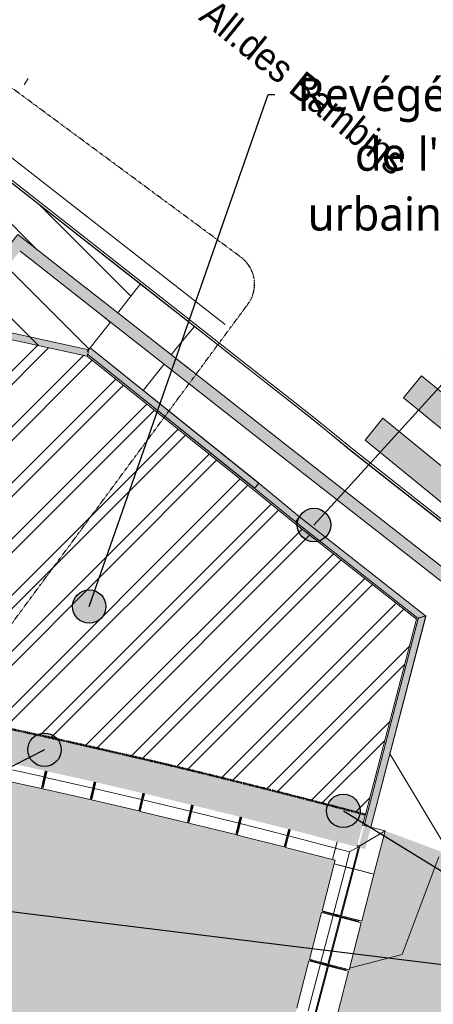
# Model space of a CAD drawing. Header units: centimetres. Extents: x -3187 to 4392, y -3706 to 602.
# Tile 23 of 26: x 830 to 1572, y -2131 to -364. Entities that reach past the tile are written whole.
import ezdxf

# ---------------------------------------------------------------- set-up
doc = ezdxf.new("R2010")
doc.units = ezdxf.units.CM
doc.linetypes.add('Tiret point', pattern=[0.625, 0.25, -0.1875, 0, -0.1875])
for name, color, linetype, lineweight in [('0-1', 7, 'Continuous', 5), ('ANNOTATIONS-1', 7, 'Continuous', 9), ('ANNOTATIONS-8', 7, 'Tiret point', 50), ('ANNOTATIONS-9', 7, 'Continuous', 25), ('Courbes secondaires', 7, 'Continuous', 9), ('MOBILIER', 7, 'Continuous', 9), ('MUR', 7, 'Continuous', 9), ('OSSATURE', 7, 'Continuous', 9), ('SERRU', 7, 'Continuous', 9), ('SERRU-traverse', 7, 'Continuous', 9), ('SOL', 7, 'Continuous', 9), ('Solide topographique', 7, 'Continuous', 9), ('TOIT', 7, 'Continuous', 9)]:
    doc.layers.add(name, color=color, linetype=linetype, lineweight=lineweight)
for name, color, linetype, lineweight, true_color in [('A-FLOR-PATT-1', 7, 'Continuous', 5, 0xf4f4f4), ('AB1_MAC-1', 7, 'Continuous', 9, 0xaaaaaa), ('AB1_VOI-1', 7, 'Continuous', 9, 0xaaaaaa), ('AB1_VOI_MAR-1', 7, 'Continuous', 9, 0xe2e2e2), ('AB1_VOI_MAR-2', 7, 'Continuous', 9, 0xaaaaaa), ('ANNOTATIONS-13', 7, 'Tiret point', 30, 0x0080ff), ('ANNOTATIONS-2', 5, 'Continuous', 9, 0x0000ff), ('ANNOTATIONS-3', 9, 'Continuous', 9, 0x808080), ('ANNOTATIONS-4', 7, 'Continuous', 9, 0xe8ad23), ('ANNOTATIONS-5', 7, 'Continuous', 9, 0x00df00), ('ANNOTATIONS-6', 7, 'Continuous', 9, 0xff8040), ('ANNOTATIONS-7', 6, 'Continuous', 9, 0xff00ff), ('MUR-1', 5, 'Continuous', 9, 0x0000ff), ('TITRARCHI-1', 7, 'Continuous', 30, 0xa0a0a0), ('TITRARCHI-2', 1, 'Continuous', 30, 0xff0000)]:
    doc.layers.add(name, color=color, linetype=linetype, lineweight=lineweight, true_color=true_color)
doc.styles.add('Arial', font='arial.ttf', dxfattribs={"width": 0.9, "height": 50})
doc.styles.add('Trebuchet MS', font='trebuc.ttf', dxfattribs={"height": 60})
pattern_1 = [(0, (0, 0), (162.56, 40.64), [6.706, -115.214, 6.706, -115.214, -650.24]), (0, (0, 0), (162.56, 40.64), [-243.84, 6.706, -237.134, 6.706, -115.214, -284.48]), (0, (0, 0), (162.56, 40.64), [-609.6, 6.706, -74.574, 6.706, -196.494]), (120, (60.96, 20.32), (-116.4753, 120.4611), [6.706, -115.214, 6.706, -115.214, -650.24]), (120, (60.96, 20.32), (-116.4753, 120.4611), [-243.84, 6.706, -237.134, 6.706, -115.214, -284.48]), (120, (60.96, 20.32), (-116.4753, 120.4611), [-609.6, 6.706, -74.574, 6.706, -196.494]), (240, (81.28, 101.6), (-46.0847, -161.1011), [6.706, -115.214, 6.706, -115.214, -650.24]), (240, (81.28, 101.6), (-46.0847, -161.1011), [-243.84, 6.706, -237.134, 6.706, -115.214, -284.48]), (240, (81.28, 101.6), (-46.0847, -161.1011), [-609.6, 6.706, -74.574, 6.706, -196.494])]

# ---------------------------------------------------------------- blocks, each defined once
blk = doc.blocks.new('Garde-corps - Garde-corps-486506-2021_015_1011_ARC_1_100_Aménagement extérieur Etat projeté')
at = {"layer": 'SERRU-traverse'}
for p, q in [((449.8, -1333.9), (795.9, -921.2)), ((449.8, -1333.9), (795.2, -922.1)), ((461.7, -1338.4), (800.1, -934.9)), ((799.7, -935.3), (461.7, -1338.4)), ((795.2, -922.1), (795.6, -921.6)), ((796.1, -921.6), (799.1, -930.4)), ((799.3, -931), (796.1, -921.7)), ((796.1, -921.7), (954, -956.1)), ((796.1, -921.7), (954, -956.1)), ((800.1, -934.9), (799.7, -935.3)), ((799.8, -932.7), (800.1, -934.9)), ((800.1, -934.9), (799.9, -933.1)), ((800.1, -934.9), (951.5, -967.8)), ((951.5, -967.8), (800.1, -934.9)), ((951.5, -967.8), (952.2, -964.5)), ((951.9, -966.2), (951.5, -967.8)), ((953.9, -957), (952.3, -964.2)), ((449.6, -1333.8), (458, -1336.7)), ((455.3, -1486), (449.6, -1333.8)), ((449.6, -1334.6), (449.6, -1334.2)), ((455.3, -1486), (449.6, -1334.6)), ((458.3, -1336.8), (449.8, -1333.9)), ((460, -1337.5), (461.7, -1338.4)), ((461.7, -1338.4), (460.2, -1337.5)), ((461.7, -1338.4), (461.8, -1338.7)), ((467.4, -1486.8), (461.7, -1338.4)), ((461.8, -1338.7), (467.4, -1486.8)), ((439.8, -1581.7), (455.3, -1486)), ((439.9, -1581.6), (455.3, -1486)), ((467.4, -1486.8), (455.3, -1486)), ((455.3, -1486), (463.7, -1486.6)), ((463.7, -1486.6), (455.3, -1486)), ((455.3, -1486), (467.4, -1486.8)), ((465.7, -1486.7), (467.4, -1486.8)), ((467.4, -1486.8), (465.7, -1486.7)), ((454.9, -1563.6), (459.7, -1533.9)), ((446.8, -1583.9), (443.8, -1583.5)), ((443.8, -1583.5), (446.8, -1583.9))]:
    blk.add_line(p, q, dxfattribs=at)
at = {"layer": 'SERRU-traverse', "flags": 128}
for points in [[(799.1, -930.4), (799.2, -930.9), (799.4, -931.4), (799.5, -931.9), (799.6, -932.2), (799.7, -932.5)], [(799.9, -933.1), (799.9, -933), (799.8, -932.7), (799.7, -932.4), (799.6, -932), (799.4, -931.5), (799.3, -931)], [(952.3, -964.2), (952.2, -964.7), (952.1, -965.1), (952, -965.5), (952, -965.8), (951.9, -966), (951.9, -966.2)], [(458, -1336.7), (458.5, -1336.9), (458.9, -1337), (459.3, -1337.2), (459.7, -1337.3), (459.9, -1337.4)], [(460.2, -1337.5), (460.1, -1337.5), (459.9, -1337.4), (459.6, -1337.3), (459.2, -1337.1), (458.8, -1337), (458.3, -1336.8)], [(463.7, -1486.6), (464.2, -1486.6), (464.6, -1486.6), (465, -1486.6), (465.3, -1486.7), (465.5, -1486.7), (465.7, -1486.7)], [(465.7, -1486.7), (465.5, -1486.7), (465.3, -1486.7), (465, -1486.6), (464.6, -1486.6), (464.2, -1486.6), (463.7, -1486.6)]]:
    blk.add_lwpolyline(points, dxfattribs=at)
blk = doc.blocks.new('Garde-corps - Garde-corps-497033-2021_015_1011_ARC_1_100_Aménagement extérieur Etat projeté')
at = {"layer": 'SERRU-traverse'}
for p, q in [((951.5, -959.2), (956.7, -952.7)), ((956.7, -952.7), (1258.2, -1194.9)), ((956.7, -952.7), (1259, -1195.5)), ((952.2, -964.5), (1251, -1204.5)), ((1250.7, -1204.2), (952.2, -964.5)), ((1259, -1195.5), (1253.7, -1202)), ((1253.7, -1202), (1259, -1195.5)), ((1258.2, -1194.9), (1258.6, -1195.2)), ((1259, -1195.5), (1332.5, -1255.8)), ((1259, -1195.5), (1332.5, -1255.8)), ((1251, -1204.5), (1250.7, -1204.2)), ((1252.4, -1203.5), (1251, -1204.5)), ((1251, -1204.5), (1252.4, -1203.5)), ((1251, -1204.5), (1325, -1265.2)), ((1325, -1265.2), (1251, -1204.5)), ((1253.2, -1202.7), (1252.9, -1203)), ((1253.4, -1202.3), (1253.2, -1202.7)), ((1253.7, -1202), (1253.4, -1202.3)), ((1325, -1265.2), (1332.5, -1255.8)), ((1332.5, -1255.8), (1325, -1265.2)), ((1326.1, -1263.9), (1325, -1265.2)), ((1325, -1265.2), (1326.1, -1263.9)), ((1325, -1265.2), (1545.3, -1438.6)), ((1545.3, -1438.6), (1325, -1265.2)), ((1332.5, -1255.8), (1327.3, -1262.4)), ((1327.3, -1262.4), (1332.5, -1255.8)), ((1332.5, -1255.8), (1558.4, -1433.5)), ((1332.5, -1255.8), (1558.3, -1433.5)), ((1545.3, -1438.6), (1448.5, -1810)), ((1448.5, -1810), (1545.2, -1439.3)), ((1559.1, -1433.3), (1460.1, -1813)), ((1558.7, -1434.7), (1460.1, -1813)), ((1545.2, -1439.3), (1545.3, -1438.6)), ((1545.3, -1438.6), (1547.4, -1437.3)), ((1546.8, -1437.5), (1545.3, -1438.6)), ((1558.3, -1433.5), (1548.9, -1436.7)), ((1549.6, -1436.5), (1558.8, -1433.4)), ((1558.9, -1434), (1558.7, -1434.7))]:
    blk.add_line(p, q, dxfattribs=at)
at = {"layer": 'SERRU-traverse', "flags": 128}
for points in [[(1252.4, -1203.5), (1252.5, -1203.4), (1252.7, -1203.2), (1252.9, -1203), (1253.2, -1202.7), (1253.4, -1202.3), (1253.7, -1202)], [(1252.9, -1203), (1252.7, -1203.2), (1252.5, -1203.4)], [(1327.3, -1262.4), (1327, -1262.7), (1326.7, -1263), (1326.5, -1263.3), (1326.3, -1263.6), (1326.2, -1263.8), (1326.1, -1263.9)], [(1326.1, -1263.9), (1326.2, -1263.8), (1326.3, -1263.6), (1326.5, -1263.3), (1326.7, -1263), (1327, -1262.7), (1327.3, -1262.4)], [(1548.9, -1436.7), (1548.4, -1436.9), (1547.9, -1437.1), (1547.5, -1437.2), (1547.1, -1437.4), (1546.9, -1437.5), (1546.8, -1437.5)], [(1547.6, -1437.2), (1547.8, -1437.1), (1548.2, -1437), (1548.6, -1436.8), (1549.1, -1436.6), (1549.6, -1436.5)]]:
    blk.add_lwpolyline(points, dxfattribs=at)
blk = doc.blocks.new('Garde-corps - Garde-corps-497611-2021_015_1011_ARC_1_100_Aménagement extérieur Etat projeté')
at = {"layer": 'SERRU-traverse'}
for p, q in [((1160.9, -1011.3), (1006, -889.8)), ((1006, -889.8), (1139.5, -994.6)), ((993.1, -906.4), (1147.9, -1027.8)), ((993.1, -906.4), (1147.9, -1027.8)), ((1312, -1129.8), (1160.9, -1011.3)), ((1147.9, -1027.8), (1299, -1146.4)), ((1147.9, -1027.8), (1299, -1146.3)), ((1747.6, -1471.5), (1312, -1129.8)), ((1312, -1129.8), (1747.6, -1471.5)), ((1299, -1146.3), (1723, -1478.9)), ((1299, -1146.4), (1723, -1478.9)), ((1723, -1478.9), (1672.2, -1630.1)), ((1723, -1478.9), (1673.7, -1625.7)), ((1690.7, -1640.9), (1747.6, -1471.5)), ((1747.6, -1471.5), (1690.7, -1640.9)), ((1690.7, -1640.9), (1624.2, -1838.9)), ((1624.3, -1838.9), (1690.7, -1640.9)), ((1615.3, -1865.4), (1624.3, -1838.9)), ((1624.2, -1838.9), (1615.3, -1865.4)), ((1603.3, -1863.5), (1602, -1863.1)), ((1603.3, -1863.5), (1603.4, -1863.1)), ((1606.2, -1864.2), (1606.2, -1864.5)), ((1606.2, -1864.2), (1606.2, -1864.5)), ((1609, -1865.4), (1606.2, -1864.5)), ((1606.2, -1864.5), (1609, -1865.4)), ((1614.7, -1867.3), (1611.8, -1866.4)), ((1611.8, -1866.4), (1614.7, -1867.3)), ((1614.7, -1867.3), (1615.3, -1865.4)), ((1615.3, -1865.4), (1614.7, -1867.3))]:
    blk.add_line(p, q, dxfattribs=at)
blk = doc.blocks.new('Garde-corps - Garde-corps-497897-2021_015_1011_ARC_1_100_Aménagement extérieur Etat projeté')
at = {"layer": 'SERRU-traverse'}
for p, q in [((826.7, -749.2), (799.3, -784.1)), ((799.3, -784.1), (826.7, -749.2)), ((865, -779.2), (826.7, -749.2)), ((826.7, -749.2), (865, -779.2)), ((830.9, -779.1), (852, -795.7)), ((830.9, -779.1), (852, -795.7)), ((930, -830.2), (865, -779.2)), ((865, -779.2), (930, -830.2)), ((815.6, -797.4), (815.9, -797)), ((815.6, -797.4), (815.9, -797)), ((852, -795.7), (917, -846.7)), ((1006, -889.8), (930, -830.2)), ((930, -830.2), (1006, -889.8)), ((917, -846.7), (993.1, -906.4)), ((927.8, -855.2), (993.1, -906.4))]:
    blk.add_line(p, q, dxfattribs=at)
blk = doc.blocks.new('B02_ARC_rvt-1-2021_015_1011_ARC_1_100_Aménagement extérieur Etat projeté')
at = {"layer": 'A-FLOR-PATT-1'}
h = blk.add_hatch(color=256, dxfattribs=at)
h.paths.add_polyline_path([(294.7, -2292.5), (294.2, -2295.5), (294.8, -2295.5)])
h.paths.add_polyline_path([(1237.5, -2481.8), (1258.4, -2401.4), (1260.4, -2401.9), (1261.2, -2399), (1259.2, -2398.5), (1281.1, -2314.3), (1283.1, -2314.8), (1283.9, -2311.9), (1281.9, -2311.4), (1303.8, -2227.2), (1305.8, -2227.7), (1306.4, -2224.7), (1304.6, -2224.3), (1326.5, -2140.1), (1328.5, -2140.6), (1329.3, -2137.7), (1327.3, -2137.2), (1349.2, -2053), (1351.2, -2053.5), (1352, -2050.6), (1350, -2050.1), (1371.9, -1965.9), (1373.9, -1966.4), (1374.7, -1963.5), (1372.7, -1962.9), (1396.3, -1872.3), (1307.2, -1849.2), (1307.6, -1847.8), (1305.1, -1847.2), (1304.8, -1848.4), (1220.4, -1827.1), (1220.7, -1826), (1218.2, -1825.4), (1218, -1826.3), (1133.5, -1805.5), (1133.5, -1804.6), (1131.3, -1804), (1131.1, -1804.8), (1046.5, -1784.5), (1046.5, -1783.9), (1044.1, -1783.4), (1044, -1783.8), (959.3, -1764.1), (959.3, -1763.8), (956.8, -1763.4), (871.9, -1744.3), (871.9, -1744), (729.4, -1713.1), (599.8, -1686.3), (468.1, -1660.4), (342.4, -1636.8), (225.2, -1615.7), (78.7, -1591), (-39.5, -1572.2), (-155.1, -1554.9), (-235.5, -1543.5), (-275, -1538), (-275, -1537.3), (-276, -1537.2), (-276, -1537.7), (-362.3, -1526.4), (-362.3, -1525.5), (-364.7, -1525.2), (-364.8, -1525.9), (-451.2, -1515.2), (-451.2, -1513.9), (-453.5, -1513.6), (-453.7, -1514.7), (-540.1, -1504.5), (-540.1, -1503), (-542.4, -1502.7), (-542.6, -1504.1), (-629.1, -1494.4), (-629.1, -1492.6), (-631.4, -1492.3), (-631.6, -1494), (-690, -1487.9), (-760.4, -2158.1), (-586, -2177), (-583.9, -2156.2), (-517, -2165.2), (-436.6, -2176.1), (-316, -2193.2), (-215.4, -2208.1), (-74.7, -2230), (45.9, -2249.5), (166.5, -2269.9), (294.7, -2292.5), (294.9, -2295.6), (407.8, -2316.2), (502.5, -2334.4), (624.8, -2359.3), (709.4, -2377.3), (812.5, -2400.2), (915.4, -2424.2), (1032.1, -2452.7), (1120.4, -2475), (1125.9, -2452.7), (1236.5, -2481.5)])
at = {"layer": 'Courbes secondaires'}
for p, q in [((1143.7, -914.2), (1113.6, -950.8)), ((1113.6, -950.8), (1102.2, -965.3)), ((1089.3, -981.8), (1052, -1029.3)), ((1494.5, -1681.3), (1591.1, -1842.9)), ((1582, -1866.1), (1550.5, -1950.7)), ((1550.5, -1950.7), (1516.6, -2041.2)), ((1516.6, -2041.2), (1421.8, -2065.8)), ((1416, -2067.3), (1415.2, -2067.5))]:
    blk.add_line(p, q, dxfattribs=at)
at = {"layer": 'MUR'}
for p, q in [((1373.9, -1966.4), (1374.7, -1963.5)), ((1374.7, -1963.5), (1373.9, -1966.4)), ((1351.2, -2053.5), (1352, -2050.6)), ((1352, -2050.6), (1351.2, -2053.5))]:
    blk.add_line(p, q, dxfattribs=at)
at = {"layer": 'SOL'}
for p, q in [((782.6, -630.9), (891.8, -716.6)), ((891.8, -716.6), (782.6, -630.9)), ((891.8, -716.6), (1046.7, -838)), ((1046.7, -838), (891.8, -716.6)), ((1046.7, -838), (1006, -889.8)), ((1006, -889.8), (1046.7, -838)), ((993.1, -906.4), (956.7, -952.7)), ((956.7, -952.7), (993.1, -906.4)), ((954, -956.1), (796.1, -921.7)), ((796.1, -921.7), (954, -956.1)), ((869.5, -1743.4), (872, -1744)), ((872, -1744), (869.5, -1743.4)), ((956.9, -1763.1), (959.4, -1763.6)), ((959.4, -1763.6), (956.9, -1763.1)), ((1044.1, -1783.3), (1046.6, -1783.8)), ((1046.6, -1783.8), (1044.1, -1783.3)), ((1450.5, -1790.4), (1445.5, -1809.2)), ((1445.5, -1809.2), (1450.5, -1790.4)), ((1131.5, -1804), (1133.8, -1804.6)), ((1133.8, -1804.6), (1131.5, -1804)), ((1218.3, -1825.3), (1220.8, -1825.9)), ((1220.8, -1825.9), (1218.3, -1825.3)), ((1305.1, -1847.1), (1307.6, -1847.7)), ((1307.6, -1847.7), (1305.1, -1847.1)), ((1374.7, -1963.5), (1373.9, -1966.4)), ((1373.9, -1966.4), (1374.7, -1963.5)), ((1374.7, -1963.5), (1373.9, -1966.4)), ((1373.9, -1966.4), (1374.7, -1963.5)), ((1352, -2050.6), (1351.2, -2053.5)), ((1351.2, -2053.5), (1352, -2050.6)), ((1352, -2050.6), (1351.2, -2053.5)), ((1351.2, -2053.5), (1352, -2050.6))]:
    blk.add_line(p, q, dxfattribs=at)
for points in [[(830.2, -1640.1), (871.8, -1649.2), (913.3, -1658.5), (954.8, -1667.9)], [(954.8, -1667.9), (913.3, -1658.5), (871.8, -1649.2), (830.2, -1640.1)], [(954.8, -1667.9), (996.3, -1677.4), (1037.7, -1687), (1079.1, -1696.8)], [(1079.1, -1696.8), (1037.7, -1687), (996.3, -1677.4), (954.8, -1667.9)], [(1079.1, -1696.8), (1120.6, -1706.7), (1161.9, -1716.7), (1203.2, -1726.9)], [(1203.2, -1726.9), (1161.9, -1716.7), (1120.6, -1706.7), (1079.1, -1696.8)], [(1203.2, -1726.9), (1244.5, -1737.1), (1285.8, -1747.5), (1327, -1758.1)], [(1327, -1758.1), (1285.8, -1747.5), (1244.5, -1737.1), (1203.2, -1726.9)], [(1327, -1758.1), (1368.2, -1768.7), (1409.4, -1779.4), (1450.5, -1790.4)], [(1450.5, -1790.4), (1409.4, -1779.4), (1368.2, -1768.7), (1327, -1758.1)]]:
    blk.add_open_spline(points, degree=3, dxfattribs=at)
at = {"layer": 'Solide topographique'}
for p, q in [((1006, -889.8), (1046.7, -838)), ((1006, -889.8), (1046.7, -838)), ((1046.7, -838), (1353.8, -1079.3)), ((1046.7, -838), (1353.8, -1079.3)), ((956.7, -952.7), (993.1, -906.4)), ((956.7, -952.7), (993.1, -906.4)), ((800.1, -934.9), (951.5, -967.8)), ((800.1, -934.9), (951.5, -967.8)), ((1258.2, -1194.9), (956.7, -952.7)), ((1258.6, -1195.2), (956.7, -952.7)), ((951.5, -967.8), (1249.2, -1206.8)), ((951.5, -967.8), (1249.2, -1206.8)), ((1353.8, -1079.3), (1426.5, -1138.9)), ((1353.8, -1079.3), (1426.5, -1138.9)), ((1426.5, -1138.9), (1671, -1331.3)), ((1426.5, -1138.9), (1671, -1331.3)), ((1332.5, -1255.8), (1259, -1195.5)), ((1259, -1195.5), (1332.5, -1255.8)), ((1249.2, -1206.8), (1323.1, -1267.5)), ((1249.2, -1206.8), (1323.1, -1267.5)), ((1323.1, -1267.5), (1541.9, -1439.7)), ((1323.1, -1267.5), (1541.9, -1439.7)), ((1558.4, -1433.5), (1332.5, -1255.8)), ((1332.5, -1255.8), (1558.4, -1433.5)), ((1541.9, -1439.7), (1450.5, -1790.4)), ((1541.9, -1439.7), (1450.5, -1790.4)), ((1460.1, -1813), (1558.9, -1434)), ((1460.1, -1813), (1558.8, -1434.6))]:
    blk.add_line(p, q, dxfattribs=at)
for start, end in [(77.16887, 77.69244), (76.64531, 77.16887), (76.12174, 76.6453), (75.59816, 76.12172), (75.07458, 75.59815)]:
    blk.add_arc((-2147.8, -15289.8), 13970.7, start, end, dxfattribs=at)
for points in [[(954.8, -1667.9), (913.3, -1658.5), (871.8, -1649.2), (830.2, -1640.1)], [(1079.1, -1696.8), (1037.7, -1687), (996.3, -1677.4), (954.8, -1667.9)], [(1203.2, -1726.9), (1161.9, -1716.7), (1120.6, -1706.7), (1079.1, -1696.8)], [(1327, -1758.1), (1285.8, -1747.5), (1244.5, -1737.1), (1203.2, -1726.9)], [(1450.5, -1790.4), (1409.4, -1779.4), (1368.2, -1768.7), (1327, -1758.1)]]:
    blk.add_open_spline(points, degree=3, dxfattribs=at)
at = {"layer": 'SERRU'}
for name in ['Garde-corps - Garde-corps-497897-2021_015_1011_ARC_1_100_Aménagement extérieur Etat projeté', 'Garde-corps - Garde-corps-497611-2021_015_1011_ARC_1_100_Aménagement extérieur Etat projeté', 'Garde-corps - Garde-corps-486506-2021_015_1011_ARC_1_100_Aménagement extérieur Etat projeté', 'Garde-corps - Garde-corps-497033-2021_015_1011_ARC_1_100_Aménagement extérieur Etat projeté']:
    blk.add_blockref(name, (0, 0), dxfattribs=at)
blk = doc.blocks.new('Murs 3 - Murs 1-3190398-2021_015_1011_ARC_1_100_Aménagement extérieur Etat projeté')
at = {"layer": 'MUR'}
for p, q in [((1440.3, -1846.6), (1486, -1819.7)), ((1445.5, -1809.2), (1486, -1819.7)), ((1486, -1819.7), (1465.7, -1897.4)), ((1396.8, -1850.6), (1391.4, -1871.1)), ((1392.2, -1868.2), (1399.7, -1839.1)), ((1399.7, -1839.1), (1392.2, -1868.2)), ((1397.9, -1846.1), (1392.2, -1868.2)), ((1392.2, -1868.2), (1397.9, -1846.1)), ((1399.7, -1839.1), (1396.8, -1850.6)), ((1422.2, -1857.2), (1396.8, -1850.6)), ((1438.1, -1847.9), (1422.2, -1857.2)), ((1438.1, -1847.9), (1427.7, -1887.4)), ((1429.5, -1887.9), (1440.3, -1846.6)), ((1435.4, -1847.2), (1438.1, -1847.9)), ((1440.3, -1846.6), (1435.9, -1845.4)), ((1391.4, -1871.1), (1396.3, -1872.3)), ((1396.3, -1872.3), (1394.6, -1878.8)), ((1415.2, -1884.2), (1422.2, -1857.2)), ((1394.6, -1878.8), (1415.2, -1884.2)), ((1396.6, -1879.3), (1419.6, -1885.3)), ((1419.6, -1885.3), (1396.6, -1879.3)), ((1427.7, -1887.4), (1396.6, -1879.3)), ((1396.6, -1879.3), (1429.5, -1887.9)), ((1415.2, -1884.2), (1427.7, -1887.4)), ((1465.7, -1897.4), (1429.5, -1887.9)), ((1465.7, -1897.4), (1447.9, -1892.7))]:
    blk.add_line(p, q, dxfattribs=at)
blk = doc.blocks.new('B02_DC_STR_rvt-1-2021_015_1011_ARC_1_100_Aménagement extérieur Etat projeté')
at = {"layer": 'OSSATURE'}
h = blk.add_hatch(dxfattribs=at)
h.set_pattern_fill('FP_8', color=256, style=0, pattern_type=2)
h.set_pattern_definition(pattern_1)
h.paths.add_polyline_path([(1134.3, -1802.5), (1134.3, -1802.3), (1133.5, -1802.4)])
h = blk.add_hatch(dxfattribs=at)
h.set_pattern_fill('FP_6', color=256, style=0, pattern_type=2)
h.set_pattern_definition(pattern_1)
h.paths.add_polyline_path([(1221.2, -1824.1), (1221.3, -1823.9), (1220.4, -1823.9)])
at = {"layer": 'ANNOTATIONS-1'}
for p, q in [((1437.3, -1982.9), (1438, -1980)), ((1414.6, -2070), (1415.3, -2067.1))]:
    blk.add_line(p, q, dxfattribs=at)
at = {"layer": 'OSSATURE'}
for p, q in [((874, -1722.8), (789, -1704.3)), ((876.1, -1713.2), (870.1, -1740.6)), ((871.2, -1740.9), (877.3, -1713.6)), ((877.5, -1713.7), (871.6, -1741)), ((876.4, -1711.9), (874, -1722.8)), ((876.4, -1711.9), (875, -1718.3)), ((875.3, -1717.1), (876.4, -1711.9)), ((876.4, -1711.9), (876.1, -1713.2)), ((876.1, -1713.2), (877.6, -1713.6)), ((876.6, -1723.6), (879.1, -1712.5)), ((877.3, -1713.6), (878.8, -1714)), ((877.9, -1712.2), (877.6, -1713.6)), ((877.6, -1719.1), (879.1, -1712.5)), ((879.1, -1712.5), (877.9, -1717.8)), ((878.8, -1714), (879.1, -1712.5)), ((869.5, -1743.5), (784.5, -1725)), ((874, -1722.8), (869.5, -1743.5)), ((871.9, -1744.3), (876.6, -1723.6)), ((872.6, -1741.2), (878.8, -1714)), ((874.8, -1719.3), (875.3, -1717.1)), ((875, -1718.3), (874.8, -1719.3)), ((961.5, -1742.7), (876.6, -1723.6)), ((877.9, -1717.8), (877.4, -1720)), ((877.4, -1720), (877.6, -1719.1)), ((956.8, -1763.4), (871.9, -1744.3)), ((961.5, -1742.7), (956.8, -1763.4)), ((963.6, -1733.1), (957.5, -1760.4)), ((958.5, -1760.7), (964.8, -1733.5)), ((965.1, -1733.6), (958.9, -1760.8)), ((959.3, -1764.1), (964.1, -1743.5)), ((960, -1761), (966.3, -1733.9)), ((964, -1731.6), (961.5, -1742.7)), ((962.3, -1739.2), (962.8, -1737)), ((962.5, -1738.2), (962.3, -1739.2)), ((964, -1731.6), (962.5, -1738.2)), ((962.8, -1736.8), (964, -1731.6)), ((964, -1731.6), (963.6, -1733.1)), ((963.6, -1733.1), (965.1, -1733.4)), ((964.1, -1743.5), (966.7, -1732.3)), ((1048.8, -1763.1), (964.1, -1743.5)), ((964.8, -1733.5), (966.3, -1733.9)), ((965.4, -1737.7), (964.9, -1740)), ((964.9, -1740), (965.1, -1738.9)), ((965.4, -1732), (965.1, -1733.4)), ((965.1, -1738.9), (966.7, -1732.3)), ((966.7, -1732.3), (965.4, -1737.7)), ((966.3, -1733.9), (966.7, -1732.3)), ((1044, -1783.8), (959.3, -1764.1)), ((1048.8, -1763.1), (1044, -1783.8)), ((1051, -1753.6), (1044.7, -1780.9)), ((1045.7, -1781.2), (1052.2, -1754)), ((1052.5, -1754), (1046.1, -1781.3)), ((1046.5, -1784.5), (1051.4, -1763.9)), ((1047.2, -1781.5), (1053.7, -1754.3)), ((1051.4, -1752), (1048.8, -1763.1)), ((1049.6, -1759.7), (1050.1, -1757.4)), ((1049.9, -1758.6), (1049.6, -1759.7)), ((1051, -1753.6), (1049.9, -1758.6)), ((1050.1, -1757.4), (1051, -1753.6)), ((1051, -1753.6), (1052.5, -1753.9)), ((1051.4, -1752), (1051.1, -1753.4)), ((1051.4, -1752), (1051.1, -1753.4)), ((1051.1, -1753.4), (1051.4, -1752)), ((1051.4, -1763.9), (1054.1, -1752.6)), ((1136, -1784.1), (1051.4, -1763.9)), ((1052.2, -1754), (1053.7, -1754.3)), ((1052.8, -1758.2), (1052.2, -1760.4)), ((1052.2, -1760.4), (1052.5, -1759.4)), ((1052.9, -1752.3), (1052.5, -1753.9)), ((1052.5, -1759.4), (1054.1, -1752.6)), ((1054.1, -1752.6), (1052.8, -1758.2)), ((1053.7, -1754.3), (1054.1, -1752.6)), ((1131.1, -1804.8), (1046.5, -1784.5)), ((1136, -1784.1), (1131.1, -1804.8)), ((1138.3, -1774.6), (1131.8, -1801.7)), ((1132.9, -1802), (1139.5, -1775)), ((1139.7, -1775.1), (1133.3, -1802.1)), ((1134.3, -1802.3), (1140.9, -1775.4)), ((1138.7, -1773), (1136, -1784.1)), ((1136.8, -1780.7), (1137.4, -1778.4)), ((1137.1, -1779.6), (1136.8, -1780.7)), ((1138.7, -1773), (1137.1, -1779.6)), ((1137.4, -1778.4), (1138.7, -1773)), ((1138.7, -1773), (1138.3, -1774.6)), ((1138.3, -1774.6), (1139.8, -1774.9)), ((1138.6, -1784.9), (1141.4, -1773.6)), ((1140, -1779.2), (1139.4, -1781.5)), ((1139.4, -1781.5), (1139.7, -1780.4)), ((1139.5, -1775), (1140.9, -1775.4)), ((1139.7, -1780.4), (1141.4, -1773.6)), ((1140.1, -1773.3), (1139.8, -1774.9)), ((1141.4, -1773.6), (1140, -1779.2)), ((1140.9, -1775.4), (1141.4, -1773.6)), ((1131.8, -1801.7), (1134.3, -1802.3)), ((1134.3, -1802.3), (1131.8, -1801.7)), ((1133.5, -1805.5), (1138.6, -1784.9)), ((1223.1, -1805.7), (1138.6, -1784.9)), ((1225.4, -1796.2), (1218.7, -1823.5)), ((1219.8, -1823.5), (1226.6, -1796.6)), ((1226.8, -1796.7), (1220.2, -1823.6)), ((1221.3, -1823.9), (1228.1, -1797)), ((1225.8, -1794.5), (1223.1, -1805.7)), ((1223.9, -1802.2), (1224.5, -1800)), ((1224.2, -1801.2), (1223.9, -1802.2)), ((1225.8, -1794.5), (1224.2, -1801.2)), ((1224.5, -1800), (1225.8, -1794.5)), ((1225.8, -1794.5), (1225.4, -1796.2)), ((1225.4, -1796.2), (1226.9, -1796.5)), ((1225.6, -1806.5), (1228.5, -1795.1)), ((1227.1, -1800.8), (1226.5, -1803.1)), ((1226.5, -1803.1), (1226.8, -1802)), ((1226.6, -1796.6), (1228.1, -1797)), ((1226.8, -1802), (1228.5, -1795.1)), ((1227.3, -1794.8), (1226.9, -1796.5)), ((1228.5, -1795.1), (1227.1, -1800.8)), ((1228.1, -1797), (1228.5, -1795.1)), ((1218, -1826.3), (1133.5, -1805.5)), ((1223.1, -1805.7), (1218, -1826.3)), ((1220.4, -1827.1), (1225.6, -1806.5)), ((1310, -1827.8), (1225.6, -1806.5)), ((1312.4, -1818.3), (1305.5, -1845.5)), ((1306.6, -1845.8), (1313.6, -1818.8)), ((1313.8, -1818.8), (1307, -1845.9)), ((1308, -1846.2), (1315, -1819.1)), ((1312.9, -1816.4), (1310, -1827.8)), ((1312.9, -1816.4), (1311.1, -1823.4)), ((1311.4, -1822.2), (1312.9, -1816.4)), ((1312.9, -1816.4), (1312.4, -1818.3)), ((1312.4, -1818.3), (1313.9, -1818.7)), ((1312.6, -1828.7), (1315.6, -1817.1)), ((1313.6, -1818.8), (1315, -1819.1)), ((1313.7, -1824.2), (1315.6, -1817.1)), ((1314.3, -1816.8), (1313.9, -1818.7)), ((1315.6, -1817.1), (1314, -1823)), ((1315, -1819.1), (1315.6, -1817.1)), ((1219.2, -1823.5), (1219.3, -1823.4)), ((1219.3, -1823.4), (1221.3, -1823.9)), ((1221.3, -1823.9), (1219.3, -1823.4)), ((1304.8, -1848.4), (1220.4, -1827.1)), ((1310, -1827.8), (1304.8, -1848.4)), ((1307.2, -1849.2), (1312.6, -1828.7)), ((1310.9, -1824.4), (1311.4, -1822.2)), ((1311.1, -1823.4), (1310.9, -1824.4)), ((1396.8, -1850.6), (1312.6, -1828.7)), ((1314, -1823), (1313.5, -1825.2)), ((1313.5, -1825.2), (1313.7, -1824.2)), ((1391.4, -1871.1), (1307.2, -1849.2)), ((1396.8, -1850.6), (1391.4, -1871.1)), ((1399.2, -1841), (1392.2, -1868.2)), ((1399.7, -1839.1), (1396.8, -1850.6)), ((1397.7, -1847.1), (1398.2, -1844.9)), ((1397.9, -1846.1), (1397.7, -1847.1)), ((1399.7, -1839.1), (1397.9, -1846.1)), ((1398.2, -1844.9), (1399.7, -1839.1)), ((1399.7, -1839.1), (1399.2, -1841)), ((1372.7, -1963), (1394.6, -1878.8)), ((1393.2, -1968.4), (1415.2, -1884.2)), ((1394.6, -1878.8), (1415.2, -1884.2)), ((1396.6, -1879.3), (1424.7, -1886.6)), ((1427.7, -1887.4), (1405.8, -1971.6)), ((1407.5, -1972.1), (1429.5, -1887.9)), ((1415.2, -1884.2), (1427.7, -1887.4)), ((1420.8, -1885.6), (1418.6, -1885.1)), ((1418.6, -1885.1), (1419.6, -1885.3)), ((1419.6, -1885.3), (1429.5, -1887.9)), ((1427.7, -1887.4), (1420.8, -1885.6)), ((1424.7, -1886.6), (1460, -1895.9)), ((1429.5, -1887.9), (1465.7, -1897.4)), ((1443.8, -1981.5), (1465.7, -1897.4)), ((1465.7, -1897.4), (1460, -1895.9)), ((1350, -2050.1), (1371.9, -1965.9)), ((1370.5, -2055.4), (1392.5, -1971.3)), ((1371.9, -1965.9), (1392.5, -1971.3)), ((1393.2, -1968.4), (1372.7, -1963)), ((1373.9, -1966.4), (1374.3, -1965)), ((1373.9, -1966.4), (1374.3, -1965)), ((1373.9, -1966.4), (1402, -1973.7)), ((1374.3, -1965), (1374.7, -1963.5)), ((1374.3, -1965), (1374.7, -1963.5)), ((1374.3, -1965), (1437.7, -1981.5)), ((1402.3, -1972.3), (1374.3, -1965)), ((1374.3, -1965), (1402.3, -1972.3)), ((1437.7, -1981.5), (1374.3, -1965)), ((1402.7, -1970.8), (1374.7, -1963.5)), ((1405, -1974.5), (1383.1, -2058.7)), ((1384.8, -2059.2), (1406.8, -1975)), ((1392.5, -1971.3), (1405, -1974.5)), ((1405.8, -1971.6), (1393.2, -1968.4)), ((1398.1, -1972.7), (1395.9, -1972.2)), ((1395.9, -1972.2), (1396.7, -1972.4)), ((1397.7, -1969.5), (1396.7, -1969.3)), ((1396.7, -1969.3), (1398.9, -1969.8)), ((1396.9, -1972.4), (1406.8, -1975)), ((1407.5, -1972.1), (1397.7, -1969.5)), ((1405, -1974.5), (1398.1, -1972.7)), ((1398.9, -1969.8), (1405.8, -1971.6)), ((1402.3, -1972.3), (1402, -1973.7)), ((1402, -1973.7), (1437.3, -1982.9)), ((1402.7, -1970.8), (1402.3, -1972.3)), ((1437.7, -1981.5), (1402.3, -1972.3)), ((1402.3, -1972.3), (1437.7, -1981.5)), ((1438, -1980), (1402.7, -1970.8)), ((1406.8, -1975), (1443, -1984.4)), ((1443.8, -1981.5), (1407.5, -1972.1)), ((1421.1, -2068.6), (1443, -1984.4)), ((1437.7, -1981.5), (1437.3, -1982.9)), ((1443, -1984.4), (1437.3, -1982.9)), ((1438, -1980), (1437.7, -1981.5)), ((1438, -1980), (1443.8, -1981.5)), ((1327.3, -2137.2), (1349.2, -2053)), ((1347.8, -2142.5), (1369.8, -2058.3)), ((1349.2, -2053), (1369.8, -2058.3)), ((1370.5, -2055.4), (1350, -2050.1)), ((1351.2, -2053.5), (1351.6, -2052.1)), ((1351.2, -2053.5), (1351.6, -2052.1)), ((1351.2, -2053.5), (1379.3, -2060.8)), ((1351.6, -2052.1), (1352, -2050.6)), ((1351.6, -2052.1), (1352, -2050.6)), ((1351.6, -2052.1), (1415, -2068.6)), ((1379.6, -2059.4), (1351.6, -2052.1)), ((1351.6, -2052.1), (1379.6, -2059.4)), ((1415, -2068.6), (1351.6, -2052.1)), ((1380, -2057.9), (1352, -2050.6)), ((1382.3, -2061.6), (1360.4, -2145.8)), ((1362.1, -2146.3), (1384.1, -2062.1)), ((1369.8, -2058.3), (1382.3, -2061.6)), ((1383.1, -2058.7), (1370.5, -2055.4)), ((1375.4, -2059.8), (1373.2, -2059.2)), ((1373.2, -2059.2), (1374.2, -2059.5)), ((1375, -2056.6), (1374, -2056.3)), ((1374, -2056.3), (1376.2, -2056.9)), ((1374.2, -2059.5), (1384.1, -2062.1)), ((1384.8, -2059.2), (1375, -2056.6)), ((1382.3, -2061.6), (1375.4, -2059.8)), ((1376.2, -2056.9), (1383.1, -2058.7)), ((1379.6, -2059.4), (1379.3, -2060.8)), ((1379.3, -2060.8), (1414.6, -2070)), ((1380, -2057.9), (1379.6, -2059.4)), ((1415, -2068.6), (1379.6, -2059.4)), ((1379.6, -2059.4), (1415, -2068.6)), ((1415.3, -2067.1), (1380, -2057.9)), ((1384.1, -2062.1), (1420.3, -2071.5)), ((1421.1, -2068.6), (1384.8, -2059.2)), ((1415.3, -2067.1), (1415, -2068.6)), ((1415.3, -2067.1), (1421.1, -2068.6)), ((1398.4, -2155.7), (1420.3, -2071.5)), ((1415, -2068.6), (1414.6, -2070)), ((1420.3, -2071.5), (1414.6, -2070))]:
    blk.add_line(p, q, dxfattribs=at)
at = {"layer": 'SOL'}
for p, q in [((1438, -1980), (1437.3, -1982.9)), ((1437.3, -1982.9), (1437.7, -1981.5)), ((1437.7, -1981.5), (1438, -1980)), ((1415.3, -2067.1), (1414.6, -2070)), ((1415, -2068.6), (1415.3, -2067.1)), ((1414.6, -2070), (1415, -2068.6))]:
    blk.add_line(p, q, dxfattribs=at)
at = {"layer": 'TOIT'}
for p, q in [((870.1, -1740.6), (872.6, -1741.2)), ((872.6, -1741.2), (870.2, -1740.6)), ((957.5, -1760.4), (958.2, -1760.6)), ((960, -1761), (957.5, -1760.4)), ((1044.7, -1780.8), (1047.2, -1781.4)), ((1047.2, -1781.4), (1044.7, -1780.8)), ((1134.3, -1802.4), (1131.8, -1801.8)), ((1134.2, -1802.4), (1131.8, -1801.8)), ((1218.7, -1823.4), (1219.2, -1823.5)), ((1221.2, -1824), (1218.7, -1823.4)), ((1221.2, -1824), (1219.2, -1823.5)), ((1305.5, -1845.5), (1308, -1846.1)), ((1308, -1846.1), (1305.5, -1845.5))]:
    blk.add_line(p, q, dxfattribs=at)
at = {"layer": 'MUR-1'}
blk.add_blockref('Murs 3 - Murs 1-3190398-2021_015_1011_ARC_1_100_Aménagement extérieur Etat projeté', (0, 0), dxfattribs=at)
blk = doc.blocks.new('604_MIMIK_30_CPT3 - CP_T3 30W 730 WH-87 _303848_-5656824-2021_015_1011_ARC_1_100_Aménagement extérieur Etat projeté')
at = {"layer": 'MOBILIER'}
for p, q in [((-14.7, 0), (-14.7, -0.5)), ((-14.5, 0), (-14.7, 0)), ((-14.5, 0), (-14.7, 0)), ((0, 0), (-14.5, 0)), ((-14.5, 0), (0, 0)), ((-13.7, 0), (-14.1, 0)), ((-13.7, 0), (-14.1, 0)), ((-13.7, 0), (-14.1, 0)), ((-13.7, 0), (-14.1, 0)), ((15, -0.5), (-15, -0.5)), ((-15, -0.5), (15, -0.5)), ((-15, -0.5), (-15, -6.4)), ((-15, -0.5), (-15, -6.4)), ((15, -6.4), (-15, -6.4)), ((-15, -6.4), (15, -6.4)), ((14.5, -0.5), (-14.5, -0.5)), ((-14.5, -0.5), (14.5, -0.5)), ((14.7, -0.5), (14.7, -0.2)), ((15, -6.4), (15, -0.5)), ((15, -0.5), (15, -6.4))]:
    blk.add_line(p, q, dxfattribs=at)
blk = doc.blocks.new('604_MIMIK_30_CPT3 - CP_T3 30W 730 WH-87 _303848_-V44-2021_015_1011_ARC_1_100_Aménagement extérieur Etat projeté')
at = {"layer": 'MOBILIER'}
for p, q in [((-14.539, 0), (-14.65, 0)), ((-14.5, 0), (-14.65, 0)), ((14.5, 0), (-14.5, 0)), ((-14.5, 0), (14.5, 0)), ((-13.725, 0), (-14.075, 0)), ((-13.725, 0), (-14.075, 0)), ((-13.725, 0), (-14.075, 0)), ((-13.725, 0), (-14.075, 0)), ((7.1, 0), (8.3, 0)), ((7.1, 0), (8.3, 0)), ((14.15, 0), (13.65, 0)), ((13.65, 0), (14.15, 0)), ((13.65, 0), (14.15, 0)), ((14.15, 0), (13.65, 0)), ((14.65, 0), (14.5, 0)), ((14.65, 0), (14.5, 0)), ((15, -0.5), (-15, -0.5)), ((-15, -0.5), (15, -0.5)), ((-15, -0.5), (-15, -6.35)), ((-15, -0.5), (-15, -6.35)), ((15, -6.35), (-15, -6.35)), ((-15, -6.35), (15, -6.35)), ((-14.65, 0), (-14.65, -0.5)), ((14.5, -0.5), (-14.5, -0.5)), ((-14.5, -0.5), (14.5, -0.5)), ((14.65, -0.5), (14.65, 0)), ((15, -6.35), (15, -0.5)), ((15, -0.5), (15, -6.35))]:
    blk.add_line(p, q, dxfattribs=at)
blk = doc.blocks.new('B02_ELE_rvt-1-2021_015_1011_ARC_1_100_Aménagement extérieur Etat projeté')
at = {"layer": 'MOBILIER'}
for name, p, rotation in [('604_MIMIK_30_CPT3 - CP_T3 30W 730 WH-87 _303848_-5656824-2021_015_1011_ARC_1_100_Aménagement extérieur Etat projeté', (300.9, -1594.3), 170.8152769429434), ('604_MIMIK_30_CPT3 - CP_T3 30W 730 WH-87 _303848_-V44-2021_015_1011_ARC_1_100_Aménagement extérieur Etat projeté', (1135.9, -2546.9), 77.00000000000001)]:
    blk.add_blockref(name, p, dxfattribs=dict(at, rotation=rotation))
blk = doc.blocks.new('site_dwg-305339-2021_015_1011_ARC_1_100_Aménagement extérieur Etat projeté')
at = {"layer": 'AB1_VOI_MAR-1'}
h = blk.add_hatch(color=256, dxfattribs=at)
h.paths.add_polyline_path([(29460.1, 18881.9), (29492.2, 18921.2), (29257.1, 19112.9), (29225.1, 19073.5), (29446.2, 18893.3)])
h.paths.add_polyline_path([(29529.1, 18957.9), (29561.2, 18997.2), (29326.1, 19188.9), (29294.1, 19149.5), (29522.8, 18963.1)])
h.paths.add_polyline_path([(29595.1, 19030.9), (29627.2, 19070.2), (29392.1, 19261.9), (29360.1, 19222.5), (29549.9, 19067.7)])
h.paths.add_polyline_path([(29664.1, 19106.9), (29696.2, 19146.2), (29461.1, 19337.9), (29429.1, 19298.5), (29549.9, 19200)])
h.paths.add_polyline_path([(29731.1, 19179.9), (29763.2, 19219.2), (29528.1, 19410.9), (29496.1, 19371.5), (29549.9, 19327.6)])
h.paths.add_polyline_path([(29798.1, 19255.9), (29830.2, 19295.2), (29595.1, 19486.9), (29563.1, 19447.5)])
at = {"layer": 'AB1_VOI-1', "flags": 128}
for points in [[(28258.4, 19795.6), (28822.8, 19353.1), (29130, 19111.9), (29202.7, 19052.3), (29446.2, 18860.8)], [(28260.9, 19798.8), (28825.3, 19356.2), (29132.5, 19115), (29205.2, 19055.4), (29449.7, 18863.1), (29804.9, 18585), (30090.3, 18361.3), (30193.3, 18280.1)]]:
    blk.add_lwpolyline(points, dxfattribs=at)
at = {"layer": 'AB1_VOI_MAR-2'}
for p, q in [((28974.1, 19280.9), (28279.5, 19823.6)), ((28279.5, 19823.6), (28974.1, 19280.9)), ((28620.6, 19722.2), (28613.2, 19711.4))]:
    blk.add_line(p, q, dxfattribs=at)
at = {"layer": 'AB1_VOI_MAR-2', "flags": 128}
for points in [[(29326.1, 19188.9), (29561.2, 18997.2), (29529.1, 18957.9), (29294.1, 19149.5)], [(29257.1, 19112.9), (29492.2, 18921.2), (29460.1, 18881.9), (29225.1, 19073.5)]]:
    blk.add_lwpolyline(points, close=True, dxfattribs=at)

msp = doc.modelspace()

# ---------------------------------------------------------------- hatches: boundary and pattern name
at = {"layer": 'ANNOTATIONS-2'}
msp.add_hatch(color=256, dxfattribs=at).paths.add_polyline_path([(1449.9, -1852.3), (1558.9, -1434), (1327.3, -1251.5), (1249.2, -1187.6), (956.7, -952.7), (954, -956.1), (795.6, -921.6), (449.6, -1334.2), (455.2, -1486.8), (433.6, -1620.7), (445.3, -1622.9), (467.3, -1486), (461.8, -1338.3), (800.1, -934.9), (951.5, -967.8), (952.3, -964.6), (1264.1, -1215.2), (1332.5, -1271.1), (1545.3, -1438.6), (1438.3, -1849.2), (1445.8, -1851.2)])
at = {"layer": 'ANNOTATIONS-3'}
msp.add_hatch(color=256, dxfattribs=at).paths.add_polyline_path([(1478, -2714.4), (1607.1, -2219.2), (1681.2, -2021.7), (1723.6, -1907.9), (1486, -1819.4), (1302.8, -2522.5), (1150.7, -2482.9), (1119.2, -2619.2), (1252.1, -2653.1), (1375.5, -2686.1), (1475.8, -2713.8)])
at = {"layer": 'ANNOTATIONS-4'}
msp.add_hatch(color=256, dxfattribs=at).paths.add_polyline_path([(1614.7, -1867.3), (1747.6, -1471.5), (826.7, -749.2), (799.3, -784.1), (334.5, -394.4), (321, -410.5), (785.8, -800.2), (338.1, -1334), (297.2, -1587.3), (317.9, -1590.6), (358, -1343.1), (830.9, -779.1), (1723, -1478.9), (1595, -1860)])
at = {"layer": 'ANNOTATIONS-5'}
h = msp.add_hatch(dxfattribs=at)
h.set_pattern_fill('FP_11', color=256, style=0, pattern_type=2)
h.set_pattern_definition([(45, (0, 0), (-50.2894, 50.2894), []), (45, (0, 76.2), (-50.2894, 50.2894), [])])
h.paths.add_polyline_path([(1450.5, -1790.4), (1541.9, -1439.7), (1323.1, -1267.5), (1249.2, -1206.8), (951.5, -967.8), (800.1, -934.9), (461.7, -1338.4), (467.4, -1486.8), (454.9, -1563.6), (580.2, -1588), (729.4, -1618.6), (830.2, -1640.1), (970.7, -1671.6), (1091.3, -1699.8), (1211.9, -1729.1), (1332.5, -1759.5), (1412.9, -1780.6)])
at = {"layer": 'ANNOTATIONS-6'}
h = msp.add_hatch(dxfattribs=at)
h.set_pattern_fill('FP_12', color=256, style=0, pattern_type=2)
h.set_pattern_definition([(228.013, (14.4, 20), (-159.99882345, -180.0006433), [2.691, -266.382]), (184.97, (12.6, 18), (239.99957759, 20.00105332), [4.617, -457.118]), (132.51, (8, 17.6), (199.9980917, -220.00195797), [3.256, -322.321]), (267.274, (0.2, 12.6), (19.99784689, 400.00055012), [4.205, -416.271]), (292.834, (0, 8.4), (-100.00137713, 239.9992203), [4.123, -408.187]), (357.274, (1.6, 4.6), (-400.00055012, 19.99784689), [4.205, -416.271]), (37.694, (5.8, 4.4), (-260.00116156, -199.9991451), [5.561, -550.497]), (72.255, (10.2, 7.8), (140.00245203, 439.99898205), [5.25, -519.726]), (121.43, (11.8, 12.8), (-160.0018338, 259.9985448), [4.219, -417.681]), (175.236, (9.6, 16.4), (219.9998909, -20.0014679), [4.817, -236.015]), (222.397, (4.8, 16.8), (-240.00184537, -219.99831446), [6.229, -616.668]), (138.814, (20, 12.4), (-139.999334, 120.0003242), [2.126, -210.477]), (171.469, (18.4, 13.8), (259.99976673, -40.00105687), [4.045, -400.43]), (225, (14.4, 14.4), (2e-15, -19.99981), [2.828, -25.456]), (203.199, (13, 16.8), (99.9994107, 40.0007246), [1.523, -150.792]), (291.801, (11.6, 16.2), (-19.9993305, 59.9997923), [2.154, -105.549]), (30.964, (12.4, 14.2), (59.9994675, 40.0000705), [3.499, -113.12]), (161.565, (15.4, 16), (39.999948, -20.000493), [2.53, -60.716]), (16.389, (0, 16.2), (200.00039488, 59.99841248), [3.544, -350.857]), (70.346, (3.4, 17.2), (-80.0003056, -219.99974597), [2.973, -294.348]), (293.199, (15.4, 20), (-40.0007246, 99.9994107), [3.046, -149.269]), (343.61, (16.6, 17.2), (-199.99934767, 60.00190313), [3.544, -350.857]), (339.444, (0, 3.8), (-100.0001048, 40.0001376), [3.418, -167.462]), (294.775, (3.2, 2.6), (-99.999383, 220.0004106), [2.864, -283.493]), (66.801, (15.6, 0), (40.0007246, 99.9994107), [3.046, -149.269]), (17.354, (16.8, 2.8), (-260.00020145, -80.00004515), [3.353, -331.908]), (69.444, (5.8, 0), (-40.0001376, -100.0001048), [1.709, -169.171]), (101.31, (14.4, 0), (-19.9998216, 80.0002586), [1.02, -100.961]), (165.964, (14.2, 1), (59.9997606, -19.99996), [4.123, -78.339]), (186.009, (10.2, 2), (200.00023056, 19.99985026), [3.821, -378.278]), (303.69, (12.4, 12.4), (-19.999946, 40.000009), [2.884, -69.227]), (353.157, (14, 10), (339.99990725, -40.00135393), [5.036, -498.551]), (60.945, (19, 9.4), (-80.0011217, -139.9988431), [2.059, -203.853]), (90, (20, 11.2), (-20, 20), [1.2, -18.8]), (120.256, (9.8, 2.6), (79.9987505, -140.0010309), [2.778, -275.07]), (48.013, (8.4, 5), (159.99882345, 180.0006433), [5.381, -263.691]), (0, (12, 9), (20, 20), [5.2, -14.8]), (325.305, (17.2, 9), (-200.0004599, 139.9996309), [3.162, -313.065]), (254.055, (19.8, 7.2), (-19.9995574, -79.9997548), [2.912, -142.69]), (207.646, (19, 4.4), (-379.99957953, -199.99997794), [4.741, -469.389]), (175.426, (14.8, 2.2), (-260.00009588, 20.00035938), [5.016, -496.581])])
h.paths.add_polyline_path([(1435.1, -1848.4), (1450.5, -1790.4), (1309.4, -1753.6), (1203.2, -1726.9), (1079.1, -1696.8), (954.8, -1667.9), (809.8, -1635.8), (705.3, -1613.5), (566.9, -1585.4), (454.9, -1563.6), (443.8, -1622.6), (588.7, -1650.9), (709.3, -1675.7), (817.4, -1698.8), (950.5, -1728.5), (1071.2, -1756.6), (1211.9, -1790.9), (1332.5, -1821.5), (1412.9, -1842.6)])
h.paths.add_polyline_path([(64.1, -1556), (73.6, -1496.8), (-74.7, -1473.8), (-188.9, -1457.1), (-320.5, -1439.1), (-456.7, -1421.8), (-584, -1406.8), (-718, -1392.4), (-848.1, -1379.6), (-999.5, -1366.4), (-1120.1, -1356.9), (-1245.1, -1348.2), (-1377.7, -1340.3), (-1522.2, -1333.1), (-1642.9, -1328.2), (-1775.6, -1324), (-1924.2, -1320.9), (-2064.9, -1319.4), (-2173.8, -1319.1), (-2326.3, -1320.3), (-2439.3, -1322.1), (-2572, -1325.5), (-2572, -1385.5), (-2439.8, -1382.1), (-2286.1, -1379.8), (-2165.5, -1379.1), (-2043, -1379.4), (-1904.1, -1381.2), (-1763.4, -1384.4), (-1622.7, -1389.1), (-1502.1, -1394.1), (-1361.3, -1401.4), (-1240.7, -1408.7), (-1100, -1418.6), (-979.4, -1428.2), (-838.6, -1440.9), (-718, -1452.7), (-591.2, -1466.4), (-436.6, -1484.8), (-316, -1500.2), (-197.5, -1516.4), (-66.6, -1535.6), (45.9, -1553.2)])
at = {"layer": 'ANNOTATIONS-7'}
h = msp.add_hatch(dxfattribs=at)
h.set_pattern_fill('FP_13', color=256, style=0, pattern_type=2)
h.set_pattern_definition([(135, (0, 0), (-42.3988, -42.3988), [])])
h.paths.add_polyline_path([(451.2, -1587), (467.3, -1486), (461.8, -1338.3), (800.1, -934.9), (951.5, -967.8), (954.1, -956.1), (993.1, -906.4), (830.9, -779.1), (358, -1343.1), (322.4, -1563.2), (337.2, -1565.9), (450.5, -1586.9)])
h.paths.add_polyline_path([(301.7, -1559.6), (338.1, -1334), (785.8, -800.2), (321, -410.5), (327.3, -402.8), (314.3, -414.4), (242, -498.4), (654, -838.3), (201.8, -1377.3), (-213.2, -1034.9), (-323.8, -1168.9), (73.6, -1496.8), (69.8, -1520.2), (209.7, -1543.5), (301.2, -1559.5)])
h.paths.add_polyline_path([(1006, -889.8), (1046.7, -838), (482.3, -395.4), (474.2, -387.8), (465.4, -381.1), (455.8, -375.5), (445.7, -370.9), (435.1, -367.5), (424.3, -365.2), (413.2, -364.2), (402.1, -364.4), (391.1, -365.8), (380.3, -368.3), (369.9, -372.1), (359.9, -377), (350.5, -382.9), (341.8, -389.8), (335.7, -395.3), (799.3, -784.1), (826.7, -749.2), (1004.2, -888.4)])
at = {"layer": 'TITRARCHI-2'}
h = msp.add_hatch(color=256, dxfattribs=at)
edge = h.paths.add_edge_path()
edge.add_arc((1358.2, -1270.7), 30, 0, 360)
h = msp.add_hatch(color=256, dxfattribs=at)
edge = h.paths.add_edge_path()
edge.add_arc((955, -1417), 30, 0, 360)
h = msp.add_hatch(color=256, dxfattribs=at)
edge = h.paths.add_edge_path()
edge.add_arc((874.7, -1674), 30, 0, 360)
h = msp.add_hatch(color=256, dxfattribs=at)
edge = h.paths.add_edge_path()
edge.add_arc((1410.9, -1783.6), 30, 0, 360)

# ---------------------------------------------------------------- linework, layer by layer
at = {"layer": 'ANNOTATIONS-13'}
for p, q in [((1227.2, -790.1), (327.8, -125.5)), ((449.8, -1943.1), (1239.8, -874.1))]:
    msp.add_line(p, q, dxfattribs=at)
msp.add_arc((1191.5, -838.4), 60, 323.5362, 53.5362, dxfattribs=at)
at = {"layer": 'ANNOTATIONS-8'}
msp.add_arc((-2147.8, -15289.8), 13970.7, 75.07458, 79.26316, dxfattribs=at)
at = {"layer": 'ANNOTATIONS-9'}
msp.add_line((-2587.1, -1546.8), (1929, -2101.3), dxfattribs=at)
at = {"layer": 'TITRARCHI-2'}
for p, q in [((955, -1417), (1275.9, -497.9)), ((1275.9, -497.9), (1287.8, -497.9)), ((1358.2, -1270.7), (1681.8, -914.6)), ((874.7, -1674), (180.4, -2027)), ((1410.9, -1783.6), (1837.7, -2045.6))]:
    msp.add_line(p, q, dxfattribs=at)
for centre in [(1358.2, -1270.7), (955, -1417), (874.7, -1674), (1410.9, -1783.6)]:
    msp.add_circle(centre, 30, dxfattribs=at)

# ---------------------------------------------------------------- block references
at = {"layer": '0-1'}
for name in ['B02_ARC_rvt-1-2021_015_1011_ARC_1_100_Aménagement extérieur Etat projeté', 'B02_DC_STR_rvt-1-2021_015_1011_ARC_1_100_Aménagement extérieur Etat projeté', 'B02_ELE_rvt-1-2021_015_1011_ARC_1_100_Aménagement extérieur Etat projeté']:
    msp.add_blockref(name, (0, 0), dxfattribs=at)
at = {"layer": 'AB1_MAC-1', "rotation": 359.9901930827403}
msp.add_blockref('site_dwg-305339-2021_015_1011_ARC_1_100_Aménagement extérieur Etat projeté', (-27778.4, -20187), dxfattribs=at)

# ---------------------------------------------------------------- texts
at = {"layer": 'TITRARCHI-1', "insert": (1180.9, -323.6), "char_height": 50, "width": 542.582, "attachment_point": 1, "rotation": 321.0701, "style": 'Arial'}
msp.add_mtext('All.des Bambins', dxfattribs=at)
at = {"layer": 'TITRARCHI-2', "char_height": 60, "attachment_point": 1, "style": 'Trebuchet MS'}
for s, insert, width in [('Revégétalisation ', (1328.4, -467.9), 772.827), ("de l'espace  ", (1431.6, -575), 569.198), ('urbain 55.99m²  ', (1346.9, -682.2), 750.38)]:
    msp.add_mtext(s, dxfattribs=dict(at, insert=insert, width=width))

doc.saveas('drawing.dxf')
